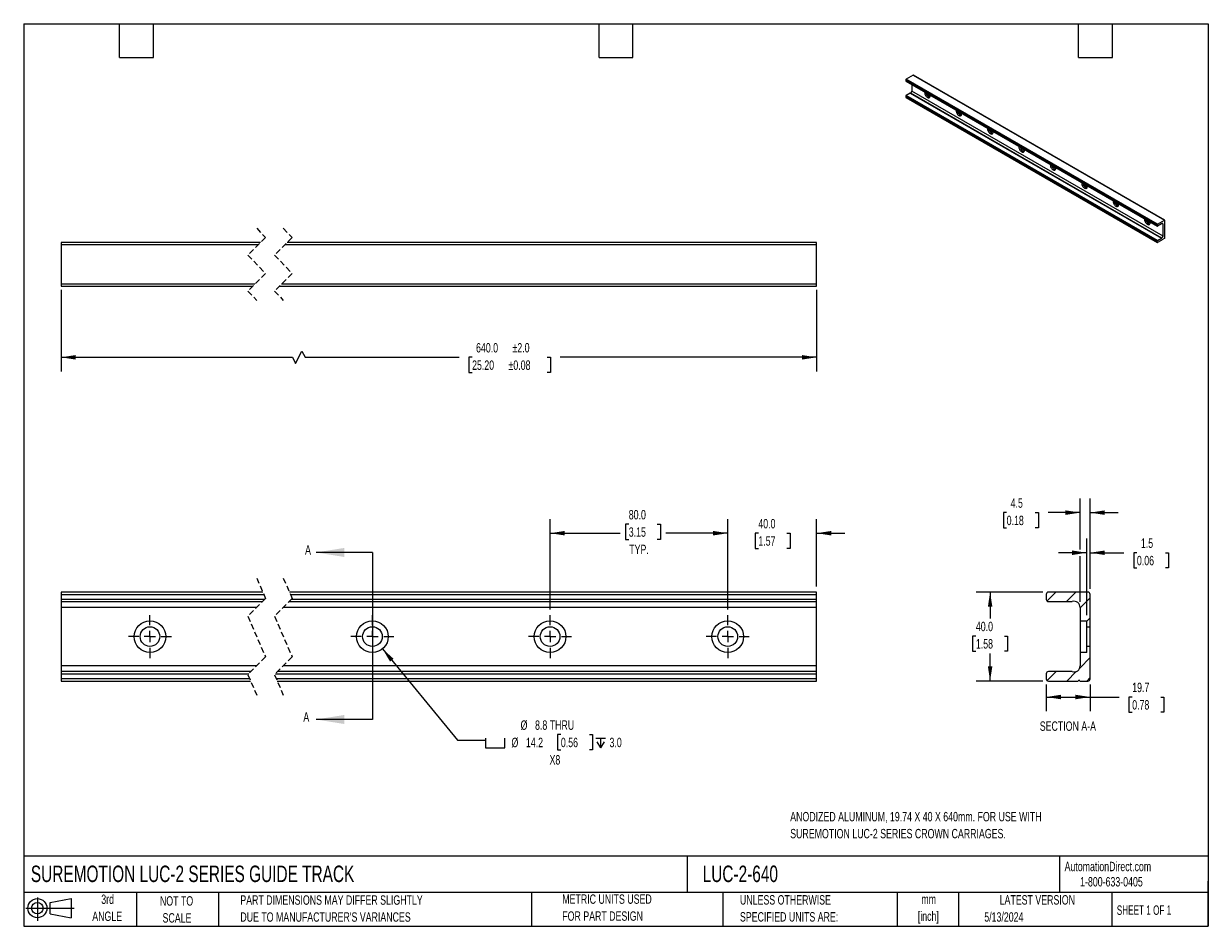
# Model space of a CAD drawing. Header units: millimetres. Extents: x 13 to 546, y 13 to 419.
import ezdxf

# ---------------------------------------------------------------- set-up
doc = ezdxf.new("R2010")
doc.units = ezdxf.units.MM
doc.header["$LTSCALE"] = 2
doc.linetypes.add('CENTERX2', pattern=[20.32, 12.7, -2.54, 2.54, -2.54])
doc.linetypes.add('HIDDEN', pattern=[1.905, 1.27, -0.635])
for name, color, linetype in [('CENTER', 40, 'CENTERX2'), ('HATCH', 6, 'Continuous'), ('SLD-DEFPOINTS', 7, 'Continuous')]:
    doc.layers.add(name, color=color, linetype=linetype)
doc.layers.add('DIMENSIONS', color=140, linetype='Continuous', lineweight=25)
doc.layers.add('TEXT', color=140, linetype='Continuous', lineweight=25)
doc.styles.add('SLDTEXTSTYLE0', font='TXT', dxfattribs={"width": 0.7})
doc.styles.add('SLDTEXTSTYLE1', font='TXT', dxfattribs={"width": 0.65})
doc.dimstyles.new('SLDDIMSTYLE0', dxfattribs={"dimtxt": 4.316016, "dimasz": 6.604, "dimexe": 0, "dimexo": 0.0625, "dimgap": 1.079004, "dimtad": 0, "dimtih": 1, "dimtoh": 1, "dimrnd": 1e-09, "dimzin": 4, "dimdsep": 46, "dimtxsty": 'SLDTEXTSTYLE0', "dimsah": 1, "dimcen": 0.09, "dimadec": 0, "dimazin": 1, "dimtfac": 1, "dimtmove": 0, "dimatfit": 0, "dimfxl": 0, "dimfrac": 2, "dimtolj": 1, "dimtzin": 12, "dimarcsym": 0})
doc.dimstyles.new('SLDDIMSTYLE1', dxfattribs={"dimtxt": 4.316016, "dimasz": 6.604, "dimexe": 0, "dimexo": 0.0625, "dimgap": 1.079004, "dimtad": 0, "dimtih": 1, "dimtoh": 1, "dimrnd": 1e-09, "dimzin": 4, "dimdsep": 46, "dimtxsty": 'SLDTEXTSTYLE0', "dimsah": 1, "dimcen": 0.09, "dimadec": 0, "dimazin": 1, "dimtfac": 1, "dimtofl": 0, "dimtmove": 0, "dimatfit": 3, "dimfxl": 0, "dimfrac": 2, "dimtolj": 1, "dimtzin": 12, "dimarcsym": 0})
doc.dimstyles.new('SLDDIMSTYLE2', dxfattribs={"dimtxt": 4.316016, "dimasz": 6.604, "dimexe": 0, "dimexo": 0.0625, "dimgap": 1.079004, "dimtad": 0, "dimtih": 1, "dimtoh": 1, "dimrnd": 1e-09, "dimzin": 12, "dimdsep": 46, "dimtxsty": 'SLDTEXTSTYLE0', "dimsah": 1, "dimcen": 0, "dimadec": 0, "dimazin": 3, "dimtfac": 1, "dimtofl": 0, "dimtmove": 0, "dimatfit": 3, "dimfxl": 0, "dimfrac": 2, "dimtolj": 1, "dimtzin": 12, "dimarcsym": 0})
doc.dimstyles.new('SLDDIMSTYLE3', dxfattribs={"dimtxt": 4.316016, "dimasz": 6.604, "dimexe": 0, "dimexo": 0.0625, "dimgap": 1.079004, "dimtad": 0, "dimtih": 1, "dimtoh": 1, "dimrnd": 1e-09, "dimzin": 12, "dimdsep": 46, "dimtxsty": 'SLDTEXTSTYLE0', "dimsah": 1, "dimcen": 0.09, "dimadec": 0, "dimazin": 3, "dimtfac": 1, "dimtmove": 0, "dimatfit": 0, "dimfxl": 0, "dimfrac": 2, "dimtolj": 1, "dimtzin": 12, "dimarcsym": 0})
doc.dimstyles.new('SLDDIMSTYLE4', dxfattribs={"dimtxt": 4.316016, "dimasz": 6.604, "dimexe": 0, "dimexo": 0.0625, "dimgap": 1.079004, "dimtad": 0, "dimtih": 1, "dimtoh": 1, "dimrnd": 1e-09, "dimzin": 12, "dimdsep": 46, "dimtxsty": 'SLDTEXTSTYLE0', "dimsah": 1, "dimcen": 0.09, "dimadec": 0, "dimazin": 3, "dimtfac": 1, "dimtofl": 0, "dimtmove": 0, "dimatfit": 3, "dimfxl": 0, "dimfrac": 2, "dimtolj": 1, "dimtzin": 12, "dimarcsym": 0})
doc.dimstyles.new('SLDDIMSTYLE5', dxfattribs={"dimtxt": 4.316016, "dimasz": 6.604, "dimexe": 0, "dimexo": 0.0625, "dimgap": 1.079004, "dimtad": 0, "dimtih": 1, "dimtoh": 1, "dimrnd": 1e-09, "dimzin": 4, "dimdsep": 46, "dimtxsty": 'SLDTEXTSTYLE0', "dimsah": 1, "dimcen": 0.09, "dimadec": 0, "dimazin": 1, "dimtol": 1, "dimtp": 2, "dimtm": 2, "dimtfac": 1, "dimtofl": 0, "dimtmove": 0, "dimatfit": 3, "dimfxl": 0, "dimfrac": 2, "dimtolj": 1, "dimarcsym": 0})

# ---------------------------------------------------------------- blocks, each defined once
blk = doc.blocks.new('Block11')
at = {"color": 7, "linetype": 'Continuous', "lineweight": 18}
for p, q in [((0, 5.76), (21.75, 5.76)), ((5.18, 10.62), (5.18, 0)), ((10.96, 8.33), (20.35, 10.06)), ((10.96, 3.19), (10.96, 8.33)), ((20.35, 10.06), (20.35, 1.46)), ((10.96, 3.19), (20.35, 1.46))]:
    blk.add_line(p, q, dxfattribs=at)
for radius in [4.3, 2.57]:
    blk.add_circle((5.18, 5.76), radius, dxfattribs=at)
blk = doc.blocks.new('Block12')
at = {"layer": 'SLD-DEFPOINTS'}
blk.add_blockref('Block11', (0, 0), dxfattribs=at)
blk = doc.blocks.new('_D')
at = {"layer": 'DIMENSIONS'}
for p, q in [((329.73, 155.35), (329.73, 196.04)), ((369.73, 165.69), (369.73, 196.04)), ((329.73, 189.69), (317.03, 189.69)), ((343.49, 189.69), (342.04, 189.69)), ((342.04, 189.69), (342.04, 182.83)), ((356.31, 189.69), (357.76, 189.69)), ((357.76, 189.69), (357.76, 182.83)), ((369.73, 189.69), (382.43, 189.69)), ((342.04, 182.83), (343.49, 182.83)), ((357.76, 182.83), (356.31, 182.83))]:
    blk.add_line(p, q, dxfattribs=at)
for points in [[(329.73, 189.69), (323.12, 190.71), (323.12, 188.68)], [(369.73, 189.69), (376.33, 188.68), (376.33, 190.71)]]:
    blk.add_solid(points, dxfattribs=at)
at = {"layer": 'DIMENSIONS', "char_height": 4.233, "attachment_point": 1, "style": 'SLDTEXTSTYLE0'}
for s, insert in [('40.0', (343.49, 196.12)), ('1.57', (343.49, 188.29))]:
    blk.add_mtext(s, dxfattribs=dict(at, insert=insert))
blk = doc.blocks.new('_D_1')
at = {"layer": 'DIMENSIONS'}
for p, q in [((249.73, 155.35), (249.73, 196.04)), ((285.15, 193.73), (283.7, 193.73)), ((283.7, 193.73), (283.7, 186.87)), ((297.98, 193.73), (299.43, 193.73)), ((299.43, 193.73), (299.43, 186.87)), ((329.73, 155.35), (329.73, 196.04)), ((249.73, 189.69), (281.29, 189.69)), ((283.7, 186.87), (285.15, 186.87)), ((299.43, 186.87), (297.98, 186.87)), ((329.73, 189.69), (301.84, 189.69))]:
    blk.add_line(p, q, dxfattribs=at)
for points in [[(249.73, 189.69), (256.33, 188.68), (256.33, 190.71)], [(329.73, 189.69), (323.12, 190.71), (323.12, 188.68)]]:
    blk.add_solid(points, dxfattribs=at)
at = {"layer": 'DIMENSIONS', "char_height": 4.233, "attachment_point": 1, "style": 'SLDTEXTSTYLE0'}
for s, insert in [('80.0', (285.15, 200.15)), ('3.15', (285.15, 192.33)), ('TYP.', (285.36, 184.5))]:
    blk.add_mtext(s, dxfattribs=dict(at, insert=insert))
blk = doc.blocks.new('SW_SYMBOL_HOLE_SPOT')
at = {"layer": 'DIMENSIONS', "color": 0}
for p, q in [((0, 1750), (0, 150)), ((0, 150), (3200, 150)), ((3200, 150), (3200, 1750))]:
    blk.add_line(p, q, dxfattribs=at)
blk = doc.blocks.new('SW_SYMBOL_HOLE_DEPTH')
at = {"layer": 'DIMENSIONS', "color": 0}
for p, q in [((0, 1750), (1600, 1750)), ((200, 1110), (800, 150)), ((800, 1750), (800, 150)), ((1400, 1110), (800, 150))]:
    blk.add_line(p, q, dxfattribs=at)
blk = doc.blocks.new('_D_2')
at = {"layer": 'DIMENSIONS'}
for p, q in [((174.25, 137.64), (207.98, 96.53)), ((207.98, 96.53), (220.68, 96.53)), ((254.58, 98.99), (253.13, 98.99)), ((253.13, 98.99), (253.13, 92.13)), ((267.4, 98.99), (268.85, 98.99)), ((268.85, 98.99), (268.85, 92.13)), ((253.13, 92.13), (254.58, 92.13)), ((268.85, 92.13), (267.4, 92.13))]:
    blk.add_line(p, q, dxfattribs=at)
blk.add_solid([(174.25, 137.64), (177.65, 131.89), (179.22, 133.18)], dxfattribs=at)
at = {"layer": 'DIMENSIONS', "xscale": 0.002688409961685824, "yscale": 0.002688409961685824, "zscale": 0.002688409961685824}
for name, p in [('SW_SYMBOL_HOLE_SPOT', (220.68, 92.7)), ('SW_SYMBOL_HOLE_DEPTH', (270.3, 92.7))]:
    blk.add_blockref(name, p, dxfattribs=at)
at = {"layer": 'DIMENSIONS', "char_height": 4.233, "attachment_point": 1, "style": 'SLDTEXTSTYLE0'}
for s, insert in [('%%c', (236.44, 105.41)), ('8.8 THRU', (242.95, 105.41)), ('%%c', (232.34, 97.59)), ('14.2', (238.85, 97.59)), ('0.56', (254.58, 97.59)), ('3.0', (276.48, 97.59)), ('X8', (249.47, 89.76))]:
    blk.add_mtext(s, dxfattribs=dict(at, insert=insert))
blk = doc.blocks.new('SW_CENTERMARKSYMBOL_0')
at = {"layer": 'CENTER', "color": 0}
for p, q in [((0, 5.08), (0, 9.66)), ((0, 0), (-2.54, 0)), ((0, 0), (0, 2.54)), ((0, 0), (0, -2.54)), ((0, 0), (2.54, 0)), ((5.08, 0), (9.66, 0)), ((-5.08, 0), (-9.66, 0)), ((0, -5.08), (0, -9.66))]:
    blk.add_line(p, q, dxfattribs=at)
blk = doc.blocks.new('SW_CENTERMARKSYMBOL_1')
at = {"layer": 'CENTER', "color": 0}
for p, q in [((0, 5.08), (0, 9.66)), ((0, 0), (-2.54, 0)), ((0, 0), (0, 2.54)), ((0, 0), (0, -2.54)), ((0, 0), (2.54, 0)), ((5.08, 0), (9.66, 0)), ((-5.08, 0), (-9.66, 0)), ((0, -5.08), (0, -9.66))]:
    blk.add_line(p, q, dxfattribs=at)
blk = doc.blocks.new('SW_CENTERMARKSYMBOL_2')
at = {"layer": 'CENTER', "color": 0}
for p, q in [((0, 5.08), (0, 9.66)), ((0, 0), (-2.54, 0)), ((0, 0), (0, 2.54)), ((0, 0), (0, -2.54)), ((0, 0), (2.54, 0)), ((5.08, 0), (9.66, 0)), ((-5.08, 0), (-9.66, 0)), ((0, -5.08), (0, -9.66))]:
    blk.add_line(p, q, dxfattribs=at)
blk = doc.blocks.new('SW_CENTERMARKSYMBOL_3')
at = {"layer": 'CENTER', "color": 0}
for p, q in [((0, 5.08), (0, 9.66)), ((0, 0), (-2.54, 0)), ((0, 0), (0, 2.54)), ((0, 0), (0, -2.54)), ((0, 0), (2.54, 0)), ((5.08, 0), (9.66, 0)), ((-5.08, 0), (-9.66, 0)), ((0, -5.08), (0, -9.66))]:
    blk.add_line(p, q, dxfattribs=at)
blk = doc.blocks.new('_D_3')
at = {"layer": 'DIMENSIONS'}
for p, q in [((491.38, 152.81), (491.38, 187.25)), ((492.88, 164.7), (492.88, 187.25)), ((491.38, 180.9), (478.68, 180.9)), ((492.88, 180.9), (508.1, 180.9)), ((513.95, 180.9), (512.5, 180.9)), ((512.5, 180.9), (512.5, 174.04)), ((526.77, 180.9), (528.22, 180.9)), ((528.22, 180.9), (528.22, 174.04)), ((512.5, 174.04), (513.95, 174.04)), ((528.22, 174.04), (526.77, 174.04))]:
    blk.add_line(p, q, dxfattribs=at)
for points in [[(491.38, 180.9), (484.78, 181.91), (484.78, 179.88)], [(492.88, 180.9), (499.49, 179.88), (499.49, 181.91)]]:
    blk.add_solid(points, dxfattribs=at)
at = {"layer": 'DIMENSIONS', "char_height": 4.233, "attachment_point": 1, "style": 'SLDTEXTSTYLE0'}
for s, insert in [('1.5', (515.74, 187.32)), ('0.06', (513.95, 179.49))]:
    blk.add_mtext(s, dxfattribs=dict(at, insert=insert))
blk = doc.blocks.new('_D_4')
at = {"layer": 'DIMENSIONS'}
for p, q in [((488.38, 182.42), (488.38, 205.31)), ((492.88, 164.7), (492.88, 205.31)), ((455.3, 198.96), (453.85, 198.96)), ((453.85, 198.96), (453.85, 192.1)), ((468.12, 198.96), (469.57, 198.96)), ((469.57, 198.96), (469.57, 192.1)), ((488.38, 198.96), (473.97, 198.96)), ((492.88, 198.96), (505.58, 198.96)), ((453.85, 192.1), (455.3, 192.1)), ((469.57, 192.1), (468.12, 192.1)), ((488.38, 158.82), (488.38, 179.37))]:
    blk.add_line(p, q, dxfattribs=at)
for points in [[(488.38, 198.96), (481.78, 199.98), (481.78, 197.94)], [(492.88, 198.96), (499.49, 197.94), (499.49, 199.98)]]:
    blk.add_solid(points, dxfattribs=at)
at = {"layer": 'DIMENSIONS', "char_height": 4.233, "attachment_point": 1, "style": 'SLDTEXTSTYLE0'}
for s, insert in [('4.5', (457.09, 205.38)), ('0.18', (455.3, 197.56))]:
    blk.add_mtext(s, dxfattribs=dict(at, insert=insert))
blk = doc.blocks.new('_D_5')
at = {"layer": 'DIMENSIONS'}
for p, q in [((473.14, 121.59), (473.14, 109.58)), ((492.88, 121.59), (492.88, 109.58)), ((473.14, 115.93), (492.88, 115.93)), ((492.88, 115.93), (505.98, 115.93)), ((511.83, 115.93), (510.38, 115.93)), ((510.38, 115.93), (510.38, 109.07)), ((524.65, 115.93), (526.1, 115.93)), ((526.1, 115.93), (526.1, 109.07)), ((510.38, 109.07), (511.83, 109.07)), ((526.1, 109.07), (524.65, 109.07))]:
    blk.add_line(p, q, dxfattribs=at)
for points in [[(473.14, 115.93), (479.75, 114.92), (479.75, 116.95)], [(492.88, 115.93), (486.28, 116.95), (486.28, 114.92)]]:
    blk.add_solid(points, dxfattribs=at)
at = {"layer": 'DIMENSIONS', "char_height": 4.233, "attachment_point": 1, "style": 'SLDTEXTSTYLE0'}
for s, insert in [('19.7', (511.83, 122.36)), ('0.78', (511.83, 114.53))]:
    blk.add_mtext(s, dxfattribs=dict(at, insert=insert))
blk = doc.blocks.new('_D_6')
at = {"layer": 'DIMENSIONS'}
for p, q in [((471.59, 163.15), (441.5, 163.15)), ((447.85, 163.15), (447.85, 151.22)), ((441.44, 143.4), (439.99, 143.4)), ((439.99, 143.4), (439.99, 136.54)), ((454.27, 143.4), (455.72, 143.4)), ((455.72, 143.4), (455.72, 136.54)), ((439.99, 136.54), (441.44, 136.54)), ((447.85, 123.14), (447.85, 135.57)), ((455.72, 136.54), (454.27, 136.54)), ((471.59, 123.14), (441.5, 123.14))]:
    blk.add_line(p, q, dxfattribs=at)
for points in [[(447.85, 163.15), (446.84, 156.55), (448.87, 156.55)], [(447.85, 123.14), (448.87, 129.75), (446.84, 129.75)]]:
    blk.add_solid(points, dxfattribs=at)
at = {"layer": 'DIMENSIONS', "char_height": 4.233, "attachment_point": 1, "style": 'SLDTEXTSTYLE0'}
for s, insert in [('40.0', (441.44, 149.82)), ('1.58', (441.44, 142))]:
    blk.add_mtext(s, dxfattribs=dict(at, insert=insert))
blk = doc.blocks.new('_D_7')
at = {"layer": 'DIMENSIONS'}
for p, q in [((29.55, 299.34), (29.55, 262.54)), ((369.73, 299.34), (369.73, 262.54)), ((29.55, 268.89), (133.72, 268.89)), ((133.72, 268.89), (135.13, 266.06)), ((135.13, 266.06), (137.96, 271.71)), ((137.96, 271.71), (139.37, 268.89)), ((139.37, 268.89), (208.74, 268.89)), ((214.59, 268.89), (213.14, 268.89)), ((213.14, 268.89), (213.14, 262.03)), ((248.45, 268.89), (249.89, 268.89)), ((249.89, 268.89), (249.89, 262.03)), ((369.73, 268.89), (254.29, 268.89)), ((213.14, 262.03), (214.59, 262.03)), ((249.89, 262.03), (248.45, 262.03))]:
    blk.add_line(p, q, dxfattribs=at)
for points in [[(29.55, 268.89), (36.16, 267.87), (36.16, 269.9)], [(369.73, 268.89), (363.12, 269.9), (363.12, 267.87)]]:
    blk.add_solid(points, dxfattribs=at)
at = {"layer": 'DIMENSIONS', "char_height": 4.233, "attachment_point": 1, "style": 'SLDTEXTSTYLE0'}
for s, insert in [('640.0', (216.38, 275.31)), ('±2.0', (232.8, 275.31)), ('25.20', (214.59, 267.48)), ('±0.08', (231, 267.48))]:
    blk.add_mtext(s, dxfattribs=dict(at, insert=insert))

msp = doc.modelspace()

# ---------------------------------------------------------------- hatches: boundary and pattern name
at = {"layer": 'HATCH'}
h = msp.add_hatch(dxfattribs=at)
h.set_pattern_fill('ANSI31', color=256, scale=2, style=0)
edge = h.paths.add_edge_path(flags=0)
edge.add_arc((474.135, 159.888), 0.991, 180, 270)
edge.add_line((474.135, 158.897), (484.562, 158.897))
edge.add_arc((484.562, 159.888), 0.991, 270, 286.23712)
edge.add_arc((485.614, 156.277), 2.77, 0, 106.23712, ccw=False)
edge.add_line((488.384, 156.277), (488.384, 150.272))
edge.add_line((488.384, 150.272), (491.384, 150.272))
edge.add_line((491.384, 150.272), (491.384, 147.554))
edge.add_line((491.384, 147.554), (492.884, 147.554))
edge.add_line((492.884, 147.554), (492.884, 162.162))
edge.add_arc((491.893, 162.162), 0.991, 0, 90)
edge.add_line((491.893, 163.152), (474.135, 163.152))
edge.add_arc((474.135, 162.162), 0.991, 90, 180)
edge.add_line((473.144, 162.162), (473.144, 159.888))
h = msp.add_hatch(dxfattribs=at)
h.set_pattern_fill('ANSI31', color=256, scale=2, style=0)
edge = h.paths.add_edge_path(flags=0)
edge.add_arc((474.135, 126.407), 0.991, 90, 180)
edge.add_line((473.144, 126.407), (473.144, 124.133))
edge.add_arc((474.135, 124.133), 0.991, 180, 270)
edge.add_line((474.135, 123.142), (487.554, 123.142))
edge.add_arc((487.884, 123.142), 0.33, 0, 180, ccw=False)
edge.add_line((488.214, 123.142), (491.893, 123.142))
edge.add_arc((491.893, 124.133), 0.991, 270, 360)
edge.add_line((492.884, 124.133), (492.884, 138.741))
edge.add_line((492.884, 138.741), (491.384, 138.741))
edge.add_line((491.384, 138.741), (491.384, 136.023))
edge.add_line((491.384, 136.023), (488.384, 136.023))
edge.add_line((488.384, 136.023), (488.384, 130.017))
edge.add_arc((485.614, 130.017), 2.77, 253.76288, 360, ccw=False)
edge.add_arc((484.562, 126.407), 0.991, 73.76288, 90)
edge.add_line((484.562, 127.397), (474.135, 127.397))

# ---------------------------------------------------------------- linework, layer by layer
for p, q in [((413.195, 395.897), (410.056, 394.084)), ((413.195, 395.897), (526.332, 330.584)), ((526.456, 330.596), (413.319, 395.909)), ((409.881, 393.781), (523.018, 328.468)), ((409.881, 393.781), (409.881, 393.317)), ((523.018, 328.004), (409.881, 393.317)), ((409.932, 393.203), (523.069, 327.891)), ((523.193, 328.772), (410.056, 394.084)), ((412.575, 391.678), (412.575, 388.774)), ((409.881, 386.482), (523.018, 321.169)), ((409.881, 386.482), (409.881, 386.018)), ((523.018, 320.705), (409.881, 386.018)), ((409.932, 385.905), (523.069, 320.592)), ((411.899, 387.85), (410.056, 386.785)), ((523.193, 321.473), (410.056, 386.785)), ((411.899, 387.85), (525.036, 322.537)), ((525.085, 322.557), (411.948, 387.87)), ((525.712, 323.462), (412.575, 388.774)), ((523.018, 328.004), (523.018, 328.468)), ((523.193, 328.772), (526.332, 330.584)), ((525.036, 328.967), (523.193, 327.903)), ((525.712, 328.822), (525.222, 329.105)), ((525.712, 323.462), (525.712, 328.822)), ((526.507, 322.72), (526.507, 330.483)), ((29.554, 320.626), (29.554, 319.635)), ((119.368, 320.626), (29.554, 320.626)), ((369.729, 320.626), (131.368, 320.626)), ((369.729, 319.635), (369.729, 320.626)), ((523.018, 320.705), (523.018, 321.169)), ((523.193, 321.473), (525.036, 322.537)), ((525.565, 321.974), (523.193, 320.604)), ((525.623, 322.075), (525.682, 322.041)), ((526.332, 322.417), (525.682, 322.041)), ((29.554, 319.635), (118.377, 319.635)), ((29.554, 319.635), (29.554, 301.877)), ((130.377, 319.635), (369.729, 319.635)), ((369.729, 301.877), (369.729, 319.635)), ((116.839, 301.877), (29.554, 301.877)), ((29.554, 301.877), (29.554, 300.886)), ((29.554, 300.886), (115.848, 300.886)), ((127.848, 300.886), (369.729, 300.886)), ((369.729, 301.877), (128.839, 301.877)), ((369.729, 300.886), (369.729, 301.877)), ((120.376, 163.152), (29.554, 163.152)), ((29.554, 163.152), (29.554, 162.162)), ((29.554, 162.162), (120.807, 162.162)), ((29.554, 162.162), (29.554, 159.888)), ((369.729, 163.152), (132.376, 163.152)), ((132.807, 162.162), (369.729, 162.162)), ((369.729, 162.162), (369.729, 163.152)), ((369.729, 159.888), (369.729, 162.162)), ((473.144, 162.162), (473.144, 159.888)), ((491.893, 163.152), (474.135, 163.152)), ((492.884, 147.554), (492.884, 162.162)), ((121.171, 159.888), (29.554, 159.888)), ((29.554, 159.888), (29.554, 158.897)), ((29.554, 158.897), (120.181, 158.897)), ((29.554, 158.897), (29.554, 156.277)), ((117.561, 156.277), (29.554, 156.277)), ((29.554, 156.277), (29.554, 130.017)), ((369.729, 156.277), (129.561, 156.277)), ((132.181, 158.897), (369.729, 158.897)), ((369.729, 159.888), (133.171, 159.888)), ((369.729, 158.897), (369.729, 159.888)), ((369.729, 156.277), (369.729, 158.897)), ((369.729, 130.017), (369.729, 156.277)), ((474.135, 158.897), (484.562, 158.897)), ((488.384, 156.277), (488.384, 150.272)), ((488.384, 150.272), (488.384, 136.023)), ((488.384, 150.272), (491.384, 150.272)), ((491.384, 147.554), (491.384, 150.272)), ((491.384, 147.554), (492.884, 147.554)), ((491.384, 138.741), (491.384, 147.554)), ((492.884, 138.741), (492.884, 147.554)), ((492.884, 138.741), (491.384, 138.741)), ((491.384, 136.023), (491.384, 138.741)), ((492.884, 124.133), (492.884, 138.741)), ((491.384, 136.023), (488.384, 136.023)), ((488.384, 136.023), (488.384, 130.017)), ((117.656, 130.017), (29.554, 130.017)), ((29.554, 130.017), (29.554, 127.397)), ((369.729, 130.017), (129.656, 130.017)), ((369.729, 127.397), (369.729, 130.017)), ((115.036, 127.397), (29.554, 127.397)), ((29.554, 127.397), (29.554, 126.407)), ((29.554, 126.407), (114.045, 126.407)), ((29.554, 126.407), (29.554, 124.133)), ((114.409, 124.133), (29.554, 124.133)), ((29.554, 124.133), (29.554, 123.142)), ((29.554, 123.142), (114.84, 123.142)), ((126.045, 126.407), (369.729, 126.407)), ((369.729, 124.133), (126.409, 124.133)), ((126.84, 123.142), (369.729, 123.142)), ((369.729, 127.397), (127.036, 127.397)), ((369.729, 126.407), (369.729, 127.397)), ((369.729, 124.133), (369.729, 126.407)), ((369.729, 123.142), (369.729, 124.133)), ((473.144, 126.407), (473.144, 124.133)), ((484.562, 127.397), (474.135, 127.397)), ((474.135, 123.142), (487.554, 123.142)), ((488.214, 123.142), (491.893, 123.142))]:
    msp.add_line(p, q)
at = {"color": 7, "linetype": 'HIDDEN', "lineweight": 18}
for p, q in [((117.608, 326.976), (121.608, 322.866)), ((129.608, 326.976), (133.608, 322.866)), ((121.608, 322.866), (113.608, 314.866)), ((133.608, 322.866), (125.608, 314.866)), ((113.608, 314.866), (121.608, 306.646)), ((125.608, 314.866), (133.608, 306.646)), ((121.608, 306.646), (113.608, 298.646)), ((133.608, 306.646), (125.608, 298.646)), ((113.608, 298.646), (117.608, 294.536)), ((125.608, 298.646), (129.608, 294.536)), ((117.608, 169.502), (121.608, 160.325)), ((129.608, 169.502), (133.608, 160.325)), ((121.608, 160.325), (113.608, 152.325)), ((133.608, 160.325), (125.608, 152.325)), ((113.608, 152.325), (121.608, 133.97)), ((125.608, 152.325), (133.608, 133.97)), ((121.608, 133.97), (113.608, 125.97)), ((133.608, 133.97), (125.608, 125.97)), ((113.608, 125.97), (117.608, 116.792)), ((125.608, 125.97), (129.608, 116.792))]:
    msp.add_line(p, q, dxfattribs=at)
at = {"flags": 128}
for points in [[(418.401, 388.314), (418.386, 388.1), (418.418, 387.758), (418.511, 387.397), (418.661, 387.034), (418.861, 386.689), (419.099, 386.378), (419.366, 386.117), (419.646, 385.918), (419.926, 385.793), (420.192, 385.747), (420.431, 385.782), (420.63, 385.897), (420.781, 386.087), (420.874, 386.34), (420.905, 386.646), (420.887, 386.901)], [(418.963, 387.99), (419.041, 387.703), (419.191, 387.341), (419.391, 386.995), (419.63, 386.684), (419.896, 386.423), (420.176, 386.224), (420.456, 386.099), (420.723, 386.053), (420.761, 386.053)], [(420.878, 386.884), (420.831, 386.814), (420.686, 386.704), (420.5, 386.674), (420.287, 386.724), (420.065, 386.852), (419.852, 387.047), (419.666, 387.293), (419.521, 387.571), (419.474, 387.695)], [(432.543, 380.15), (432.528, 379.936), (432.56, 379.594), (432.653, 379.233), (432.803, 378.87), (433.003, 378.525), (433.241, 378.214), (433.508, 377.952), (433.788, 377.754), (434.068, 377.629), (434.334, 377.583), (434.573, 377.618), (434.773, 377.733), (434.923, 377.923), (435.016, 378.176), (435.047, 378.482), (435.029, 378.737)], [(433.105, 379.826), (433.183, 379.539), (433.334, 379.176), (433.533, 378.831), (433.772, 378.52), (434.038, 378.259), (434.318, 378.06), (434.599, 377.935), (434.865, 377.889), (434.903, 377.889)], [(435.021, 378.72), (434.974, 378.65), (434.828, 378.54), (434.642, 378.51), (434.429, 378.56), (434.207, 378.688), (433.995, 378.883), (433.808, 379.129), (433.663, 379.407), (433.616, 379.531)], [(446.685, 371.986), (446.671, 371.772), (446.702, 371.43), (446.795, 371.069), (446.945, 370.706), (447.145, 370.361), (447.384, 370.05), (447.65, 369.788), (447.93, 369.59), (448.21, 369.465), (448.477, 369.419), (448.715, 369.454), (448.915, 369.569), (449.065, 369.758), (449.158, 370.012), (449.19, 370.317), (449.172, 370.573)], [(447.247, 371.662), (447.326, 371.375), (447.476, 371.012), (447.675, 370.667), (447.914, 370.356), (448.18, 370.095), (448.46, 369.896), (448.741, 369.771), (449.007, 369.725), (449.045, 369.725)], [(449.163, 370.556), (449.116, 370.486), (448.971, 370.376), (448.784, 370.346), (448.571, 370.396), (448.35, 370.524), (448.137, 370.719), (447.95, 370.965), (447.805, 371.243), (447.758, 371.367)], [(460.828, 363.822), (460.813, 363.608), (460.844, 363.266), (460.937, 362.905), (461.087, 362.542), (461.287, 362.197), (461.526, 361.886), (461.792, 361.624), (462.072, 361.426), (462.352, 361.301), (462.619, 361.255), (462.857, 361.29), (463.057, 361.405), (463.207, 361.594), (463.3, 361.848), (463.332, 362.153), (463.314, 362.409)], [(461.389, 363.498), (461.468, 363.211), (461.618, 362.848), (461.817, 362.503), (462.056, 362.192), (462.322, 361.93), (462.603, 361.732), (462.883, 361.607), (463.149, 361.561), (463.187, 361.561)], [(463.305, 362.392), (463.258, 362.322), (463.113, 362.212), (462.926, 362.181), (462.713, 362.232), (462.492, 362.36), (462.279, 362.555), (462.092, 362.801), (461.947, 363.079), (461.9, 363.203)], [(474.97, 355.658), (474.955, 355.443), (474.986, 355.102), (475.08, 354.74), (475.23, 354.378), (475.429, 354.033), (475.668, 353.721), (475.934, 353.46), (476.214, 353.262), (476.495, 353.137), (476.761, 353.091), (477, 353.126), (477.199, 353.241), (477.349, 353.43), (477.442, 353.684), (477.474, 353.989), (477.456, 354.245)], [(475.531, 355.334), (475.61, 355.047), (475.76, 354.684), (475.959, 354.339), (476.198, 354.028), (476.464, 353.766), (476.745, 353.568), (477.025, 353.443), (477.291, 353.397), (477.33, 353.397)], [(477.447, 354.228), (477.4, 354.158), (477.255, 354.048), (477.068, 354.017), (476.856, 354.068), (476.634, 354.196), (476.421, 354.391), (476.234, 354.637), (476.089, 354.915), (476.042, 355.039)], [(489.112, 347.494), (489.097, 347.279), (489.129, 346.938), (489.222, 346.576), (489.372, 346.214), (489.571, 345.869), (489.81, 345.557), (490.076, 345.296), (490.356, 345.098), (490.637, 344.973), (490.903, 344.926), (491.142, 344.962), (491.341, 345.077), (491.491, 345.266), (491.584, 345.52), (491.616, 345.825), (491.601, 346.057)], [(489.673, 347.17), (489.752, 346.882), (489.902, 346.52), (490.102, 346.175), (490.34, 345.864), (490.607, 345.602), (490.887, 345.404), (491.167, 345.279), (491.433, 345.233), (491.472, 345.233)], [(491.589, 346.064), (491.542, 345.994), (491.397, 345.884), (491.21, 345.853), (490.998, 345.904), (490.776, 346.032), (490.563, 346.227), (490.377, 346.473), (490.231, 346.75), (490.184, 346.875)], [(503.254, 339.33), (503.239, 339.115), (503.271, 338.773), (503.364, 338.412), (503.514, 338.05), (503.713, 337.704), (503.952, 337.393), (504.218, 337.132), (504.499, 336.934), (504.779, 336.808), (505.045, 336.762), (505.284, 336.798), (505.483, 336.913), (505.633, 337.102), (505.726, 337.356), (505.758, 337.661), (505.74, 337.917)], [(503.815, 339.006), (503.894, 338.718), (504.044, 338.356), (504.244, 338.011), (504.482, 337.699), (504.749, 337.438), (505.029, 337.24), (505.309, 337.115), (505.575, 337.069), (505.614, 337.069)], [(505.731, 337.9), (505.684, 337.83), (505.539, 337.72), (505.353, 337.689), (505.14, 337.74), (504.918, 337.868), (504.705, 338.063), (504.519, 338.309), (504.374, 338.586), (504.327, 338.711)], [(517.396, 331.166), (517.381, 330.951), (517.413, 330.609), (517.506, 330.248), (517.656, 329.886), (517.855, 329.54), (518.094, 329.229), (518.36, 328.968), (518.641, 328.77), (518.921, 328.644), (519.187, 328.598), (519.426, 328.634), (519.625, 328.749), (519.775, 328.938), (519.869, 329.192), (519.9, 329.497), (519.885, 329.729)], [(517.958, 330.842), (518.036, 330.554), (518.186, 330.192), (518.386, 329.847), (518.625, 329.535), (518.891, 329.274), (519.171, 329.076), (519.451, 328.951), (519.718, 328.904), (519.756, 328.905)], [(519.873, 329.736), (519.826, 329.666), (519.681, 329.556), (519.495, 329.525), (519.282, 329.576), (519.06, 329.704), (518.847, 329.899), (518.661, 330.145), (518.516, 330.422), (518.469, 330.546)], [(525.712, 328.822), (525.699, 328.945), (525.66, 329.045), (525.598, 329.119), (525.516, 329.162), (525.418, 329.171), (525.31, 329.147), (525.197, 329.09), (525.085, 329.004)], [(525.565, 321.974), (525.57, 322.002), (525.582, 322.031), (525.601, 322.057), (525.623, 322.075), (525.646, 322.082), (525.665, 322.079), (525.677, 322.064), (525.682, 322.041)]]:
    msp.add_lwpolyline(points, dxfattribs=at)
for centre, radius in [((69.554, 143.147), 7.125), ((169.729, 143.147), 7.125), ((249.729, 143.147), 7.125), ((329.729, 143.147), 7.125), ((69.554, 143.147), 4.407), ((169.729, 143.147), 4.407), ((249.729, 143.147), 4.407), ((329.729, 143.147), 4.407)]:
    msp.add_circle(centre, radius)
for centre, radius, start, end in [((413.268, 395.795), 0.125, 65.69288, 125.61758), ((409.998, 393.302), 0.119, 172.74417, 235.94365), ((410.261, 393.764), 0.381, 122.60548, 177.39452), ((409.998, 386.003), 0.119, 172.74417, 235.94365), ((410.261, 386.465), 0.381, 122.60548, 177.39452), ((411.994, 387.69), 0.186, 104.23426, 120.60381), ((411.578, 388.795), 0.997, 291.78591, 358.79701), ((420.914, 387.91), 1.083, 206.79298, 266.26702), ((435.056, 379.746), 1.083, 206.79298, 266.26702), ((449.198, 371.582), 1.083, 206.79298, 266.26702), ((463.34, 363.418), 1.083, 206.79298, 266.26702), ((477.482, 355.254), 1.083, 206.79298, 266.26702), ((491.625, 347.09), 1.083, 206.79298, 266.26702), ((505.767, 338.926), 1.083, 206.79298, 266.26702), ((519.909, 330.761), 1.083, 206.79298, 266.26702), ((523.124, 327.987), 0.108, 170.78596, 309.20329), ((523.398, 328.451), 0.381, 122.60548, 177.39452), ((524.893, 329.211), 0.283, 300.39576, 312.75628), ((526.401, 330.5), 0.108, 350.78596, 129.20329), ((523.124, 320.688), 0.108, 170.78596, 309.20329), ((523.398, 321.152), 0.381, 122.60548, 177.39452), ((525.131, 322.377), 0.186, 104.23426, 120.60381), ((524.715, 323.483), 0.997, 291.78591, 358.79701), ((526.127, 322.737), 0.381, 302.60548, 357.39452), ((474.135, 162.162), 0.991, 90, 180), ((491.893, 162.162), 0.991, 0, 90), ((474.135, 159.888), 0.991, 180, 270), ((484.562, 159.888), 0.991, 270, 286.23712), ((485.614, 156.277), 2.77, 0, 106.23712), ((485.614, 130.017), 2.77, 253.76288, 0), ((474.135, 126.407), 0.991, 90, 180), ((474.135, 124.133), 0.991, 180, 270), ((484.562, 126.407), 0.991, 73.76288, 90), ((487.884, 123.142), 0.33, 0, 180), ((491.893, 124.133), 0.991, 270, 0)]:
    msp.add_arc(centre, radius, start, end)
at = {"layer": 'TEXT'}
for p, q in [((12.7, 419.1), (546.1, 419.1)), ((12.7, 419.1), (12.7, 12.7)), ((55.88, 403.86), (55.88, 419.1)), ((71.12, 403.86), (71.12, 419.1)), ((271.78, 403.86), (271.78, 419.1)), ((287.02, 403.86), (287.02, 419.1)), ((487.68, 403.86), (487.68, 419.1)), ((502.92, 403.86), (502.92, 419.1)), ((546.1, 419.1), (546.1, 12.7)), ((55.88, 403.86), (71.12, 403.86)), ((271.78, 403.86), (287.02, 403.86)), ((487.68, 403.86), (502.92, 403.86)), ((169.729, 181.023), (169.729, 105.82)), ((546.1, 44.252), (12.7, 44.252)), ((311.518, 44.252), (311.518, 27.94)), ((479.151, 44.252), (479.151, 27.94)), ((546.1, 12.7), (546.1, 33.02)), ((546.1, 27.94), (12.7, 27.94)), ((63.5, 27.94), (63.5, 12.7)), ((100.423, 27.94), (100.423, 12.7)), ((241.293, 27.94), (241.293, 12.7)), ((327.56, 27.94), (327.56, 12.7)), ((406.049, 27.94), (406.049, 12.7)), ((433.624, 27.94), (433.624, 12.7)), ((502.697, 27.94), (502.697, 12.7)), ((12.7, 12.7), (546.1, 12.7))]:
    msp.add_line(p, q, dxfattribs=at)
at = {"layer": 'TEXT', "linetype": 'Continuous'}
for p, q in [((169.729, 181.023), (144.329, 181.023)), ((169.729, 105.82), (144.329, 105.82))]:
    msp.add_line(p, q, dxfattribs=at)
at = {"layer": 'TEXT'}
for points in [[(144.329, 181.023), (157.029, 178.991), (157.029, 183.055)], [(144.329, 105.82), (157.029, 103.788), (157.029, 107.852)]]:
    msp.add_solid(points, dxfattribs=at)

# ---------------------------------------------------------------- block references
at = {"layer": 'CENTER'}
for name, p in [('SW_CENTERMARKSYMBOL_2', (69.554, 143.147)), ('SW_CENTERMARKSYMBOL_1', (169.729, 143.147)), ('SW_CENTERMARKSYMBOL_0', (249.729, 143.147)), ('SW_CENTERMARKSYMBOL_3', (329.729, 143.147))]:
    msp.add_blockref(name, p, dxfattribs=at)
at = {"layer": 'SLD-DEFPOINTS'}
msp.add_blockref('Block12', (13.676, 15.108), dxfattribs=at)

# ---------------------------------------------------------------- texts
at = {"layer": 'TEXT'}
for s, insert, char_height, attachment_point, style in [('A', (139.378, 184.294), 4.316, 1, 'SLDTEXTSTYLE0'), ('A', (138.594, 109.091), 4.316, 1, 'SLDTEXTSTYLE0'), ('SECTION A-A', (482.873, 104.952), 4.23333, 2, 'SLDTEXTSTYLE0'), ('ANODIZED ALUMINUM, 19.74 X 40 X 640mm. FOR USE WITH', (357.84, 64.191), 4.23333, 1, 'SLDTEXTSTYLE0'), ('SUREMOTION LUC-2 SERIES CROWN CARRIAGES.', (357.84, 56.546), 4.23333, 1, 'SLDTEXTSTYLE0'), ('SUREMOTION LUC-2 SERIES GUIDE TRACK', (15.931, 40.03), 7.40833, 1, 'SLDTEXTSTYLE0'), ('LUC-2-640', (318.415, 40.03), 7.4083, 1, 'SLDTEXTSTYLE0'), ('AutomationDirect.com', (481.39, 41.753), 4.23333, 1, 'SLDTEXTSTYLE0'), ('1-800-633-0405', (488.383, 34.874), 4.23333, 1, 'SLDTEXTSTYLE0'), ('3rd', (50.493, 27.001), 4.2333, 2, 'SLDTEXTSTYLE0'), ('PART DIMENSIONS MAY DIFFER SLIGHTLY', (110.239, 26.642), 4.23333, 1, 'SLDTEXTSTYLE0'), ('METRIC UNITS USED', (255.209, 27.072), 4.23333, 1, 'SLDTEXTSTYLE0'), ('UNLESS OTHERWISE', (335.216, 26.723), 4.23333, 1, 'SLDTEXTSTYLE0'), ('LATEST VERSION', (469.104, 26.728), 4.23333, 2, 'SLDTEXTSTYLE0'), ('NOT TO', (81.537, 26.252), 4.2333, 2, 'SLDTEXTSTYLE0'), ('mm', (420.198, 27.038), 4.2333, 2, 'SLDTEXTSTYLE0'), ('SHEET 1 OF 1', (504.883, 22.103), 4.23333, 1, 'SLDTEXTSTYLE1'), ('ANGLE', (50.298, 19.357), 4.2333, 2, 'SLDTEXTSTYLE0'), ('SCALE', (81.729, 18.608), 4.2333, 2, 'SLDTEXTSTYLE0'), ("DUE TO MANUFACTURER'S VARIANCES", (110.239, 18.997), 4.23333, 1, 'SLDTEXTSTYLE0'), ('FOR PART DESIGN', (255.209, 19.428), 4.23333, 1, 'SLDTEXTSTYLE0'), ('SPECIFIED UNITS ARE:', (335.216, 19.078), 4.23333, 1, 'SLDTEXTSTYLE0'), ('[inch]', (420.03, 19.394), 4.2333, 2, 'SLDTEXTSTYLE0'), ('5/13/2024', (445.226, 19.017), 4.2333, 1, 'SLDTEXTSTYLE0')]:
    msp.add_mtext(s, dxfattribs=dict(at, insert=insert, char_height=char_height, attachment_point=attachment_point, style=style))

# ---------------------------------------------------------------- dimensions: what is measured, and where the dimension line sits
at = {"layer": 'DIMENSIONS'}
dim = msp.add_linear_dim(base=(29.554, 268.886), p1=(369.729, 301.877), p2=(29.554, 301.877), text='640.0MAX', dimstyle='SLDDIMSTYLE5', dxfattribs=at)
dim.commit()
dim.dimension.update_dxf_attribs({"geometry": '_D_7', "text_midpoint": (231.516, 268.886), "dimtype": 160})
for base, p1, p2, dimstyle, picture, middle in [((488.384, 198.96), (492.884, 162.162), (488.384, 156.277), 'SLDDIMSTYLE3', '_D_4', (461.708, 198.96)), ((492.884, 180.896), (491.384, 150.272), (492.884, 162.162), 'SLDDIMSTYLE3', '_D_3', (520.358, 180.896)), ((473.144, 115.934), (492.884, 124.133), (473.144, 124.133), 'SLDDIMSTYLE4', '_D_5', (518.242, 115.934))]:
    dim = msp.add_linear_dim(base=base, p1=p1, p2=p2, dimstyle=dimstyle, dxfattribs=at)
    dim.commit()
    dim.dimension.update_dxf_attribs({"geometry": picture, "text_midpoint": middle, "dimtype": 160})
dim = msp.add_linear_dim(base=(249.729, 189.693), p1=(329.729, 152.812), p2=(249.729, 152.812), angle=0, text='<>\\PTYP.', dimstyle='SLDDIMSTYLE1', dxfattribs=at)
dim.commit()
dim.dimension.update_dxf_attribs({"geometry": '_D_1', "text_midpoint": (291.566, 189.693), "dimtype": 160})
for base, p1, p2, angle, dimstyle, picture, middle in [((329.729, 189.693), (369.729, 163.152), (329.729, 152.812), 0, 'SLDDIMSTYLE0', '_D', (349.898, 189.693)), ((447.853, 123.142), (474.135, 163.152), (474.135, 123.142), 90, 'SLDDIMSTYLE1', '_D_6', (447.853, 143.399))]:
    dim = msp.add_linear_dim(base=base, p1=p1, p2=p2, angle=angle, dimstyle=dimstyle, dxfattribs=at)
    dim.commit()
    dim.dimension.update_dxf_attribs({"geometry": picture, "text_midpoint": middle, "dimtype": 160})
dim = msp.add_diameter_dim_2p(p1=(165.21, 148.656), p2=(174.248, 137.639), text='%%c8.8 THRU\\P{\\fGDT;v}<>{\\fGDT;x}3.0\\PX8\\P', dimstyle='SLDDIMSTYLE2', dxfattribs=at)
dim.commit()
dim.dimension.update_dxf_attribs({"geometry": '_D_2', "text_midpoint": (253.194, 95.561), "dimtype": 163})

doc.saveas('drawing.dxf')
